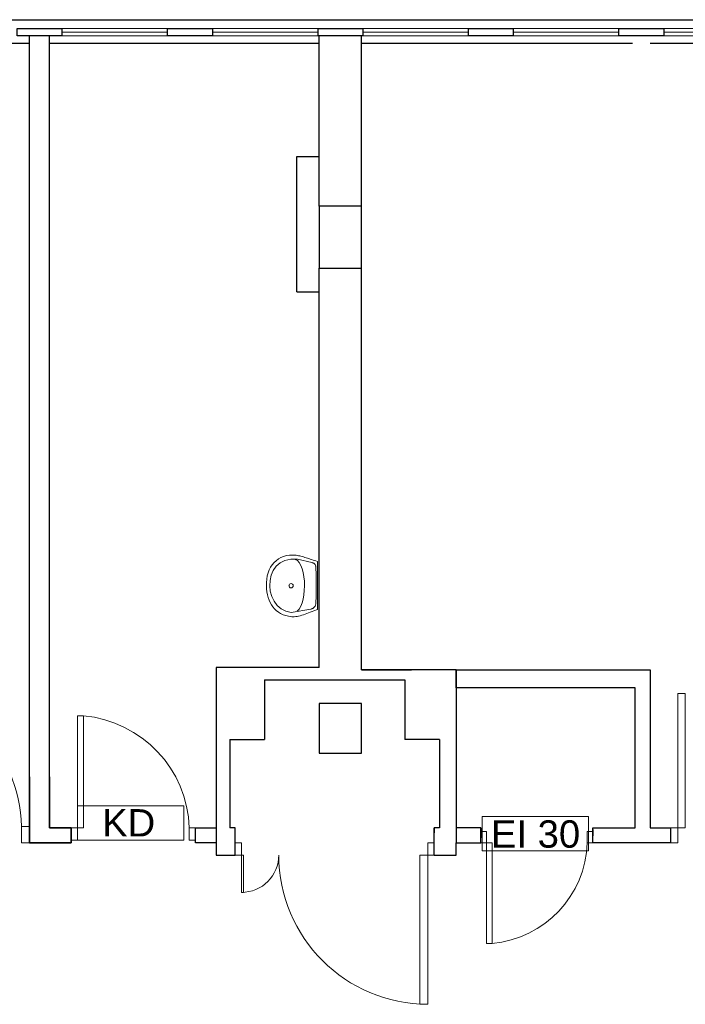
# Model space of a CAD drawing. Header units: millimetres. Extents: x 6612729504 to 6612744462, y 5733542327 to 5733549367.
# Tile 99 of 109: x 6612740967 to 6612741502, y 5733546933 to 5733547725. Entities that reach past the tile are written whole.
import ezdxf

# ---------------------------------------------------------------- set-up
doc = ezdxf.new("R2010")
doc.units = ezdxf.units.MM
doc.header["$MEASUREMENT"] = 0
for name, color, linetype in [('!!!!_CIENKIE czerwone LINIE', 7, 'Continuous'), ('!!!!_SCIANY GRUBE', 7, 'Continuous'), ('___OPISY', 7, 'Continuous'), ('A-ARM', 7, 'Continuous'), ('dwa_DRZWI', 7, 'Continuous'), ('STOLARKAOKIENNA', 7, 'Continuous'), ('WIDOK', 7, 'Continuous')]:
    doc.layers.add(name, color=color, linetype=linetype)
doc.styles.add('GENERATED_STYLE_1', font='arial.ttf')

msp = doc.modelspace()

# ---------------------------------------------------------------- linework, layer by layer
at = {"layer": '!!!!_CIENKIE czerwone LINIE', "color": 252, "lineweight": 20}
for points in [[(6612741098.524128, 5733547092.470033), (6612741012.892981, 5733547092.470033), (6612741012.892981, 5733547064.886339), (6612741098.524128, 5733547064.886339)], [(6612741424.067745, 5733547083.808193), (6612741338.436597, 5733547083.808193), (6612741338.436597, 5733547056.266216), (6612741424.067745, 5733547056.266216)]]:
    msp.add_lwpolyline(points, close=True, dxfattribs=at)
for points in [[(6612741012.892981, 5733547064.844624), (6612741098.524128, 5733547064.844624)], [(6612741338.436597, 5733547056.266216), (6612741424.067745, 5733547056.266216)]]:
    msp.add_lwpolyline(points, dxfattribs=at)
at = {"layer": '!!!!_SCIANY GRUBE', "color": 252, "lineweight": 30}
for p, q in [((6612740974.516492, 5733547115.844686), (6612740974.516492, 5733547711.844687)), ((6612740990.516493, 5733547115.844686), (6612740990.516493, 5733547711.844687)), ((6612741207.516492, 5733547574.844686), (6612741207.516492, 5733547711.844687)), ((6612741241.516492, 5733547524.844686), (6612741241.516492, 5733547711.844687)), ((6612741189.516492, 5733547614.844686), (6612741207.516492, 5733547614.844686)), ((6612741189.516492, 5733547505.844687), (6612741189.516492, 5733547614.844686)), ((6612741241.516492, 5733547574.844686), (6612741207.516492, 5733547574.844686)), ((6612741207.516492, 5733547574.844686), (6612741207.516492, 5733547524.844686)), ((6612741241.516492, 5733547524.844686), (6612741241.516492, 5733547574.844686)), ((6612741207.516492, 5733547524.844686), (6612741241.516492, 5733547524.844686)), ((6612741207.516492, 5733547203.844686), (6612741207.516492, 5733547524.844686)), ((6612741241.516492, 5733547201.844686), (6612741241.516492, 5733547524.844686)), ((6612741189.516492, 5733547505.844687), (6612741207.516492, 5733547505.844687)), ((6612741207.516492, 5733547203.844686), (6612741124.516493, 5733547203.844686)), ((6612741124.516493, 5733547203.844686), (6612741124.516493, 5733547115.844686)), ((6612741317.516493, 5733547201.844686), (6612741241.516492, 5733547201.844686)), ((6612741241.516492, 5733547201.844686), (6612741281.516492, 5733547201.844686)), ((6612741317.516493, 5733547201.844686), (6612741317.516493, 5733547062.844686)), ((6612741317.516493, 5733547201.844686), (6612741473.516492, 5733547201.844686)), ((6612741317.516493, 5733547201.844686), (6612741473.516492, 5733547201.844686)), ((6612741317.516493, 5733547187.342297), (6612741317.516493, 5733547201.844686)), ((6612741473.516492, 5733547201.844686), (6612741473.516492, 5733547074.844685)), ((6612741473.516492, 5733547201.844686), (6612741473.516492, 5733547074.844685)), ((6612741163.516492, 5733547193.844687), (6612741163.516492, 5733547145.844686)), ((6612741163.516492, 5733547193.844687), (6612741276.277413, 5733547193.844687)), ((6612741276.277413, 5733547193.844687), (6612741276.277413, 5733547145.844686)), ((6612741461.516493, 5733547187.342297), (6612741317.516493, 5733547187.342297)), ((6612741461.516493, 5733547187.342297), (6612741317.516493, 5733547187.342297)), ((6612741461.516493, 5733547074.844685), (6612741461.516493, 5733547187.342297)), ((6612741461.516493, 5733547074.844685), (6612741461.516493, 5733547187.342297)), ((6612741241.516492, 5733547174.844686), (6612741207.516492, 5733547174.844686)), ((6612741207.516492, 5733547174.844686), (6612741207.516492, 5733547134.844686)), ((6612741241.516492, 5733547134.844686), (6612741241.516492, 5733547174.844686)), ((6612741135.516492, 5733547145.844686), (6612741135.516492, 5733547074.844685)), ((6612741135.516492, 5733547145.844686), (6612741163.516492, 5733547145.844686)), ((6612741304.277413, 5733547145.844686), (6612741276.277413, 5733547145.844686)), ((6612741304.277413, 5733547145.844686), (6612741304.277413, 5733547074.844685)), ((6612741207.516492, 5733547134.844686), (6612741241.516492, 5733547134.844686)), ((6612740974.516492, 5733547115.844686), (6612740974.516492, 5733547074.844685)), ((6612740974.516492, 5733547074.844685), (6612740974.516492, 5733547115.844686)), ((6612740990.516493, 5733547074.844685), (6612740990.516493, 5733547115.844686)), ((6612740990.516493, 5733547115.844686), (6612740990.516493, 5733547074.844685)), ((6612741124.516493, 5733547115.844686), (6612741124.516493, 5733547102.844686)), ((6612741124.516493, 5733547102.844686), (6612741124.516493, 5733547062.844686)), ((6612740974.516492, 5733547074.844685), (6612740974.516492, 5733547062.844686)), ((6612740974.516492, 5733547062.844686), (6612740974.516492, 5733547074.844685)), ((6612740974.516492, 5733547074.844685), (6612740974.566492, 5733547074.844685)), ((6612740974.516492, 5733547067.213748), (6612740974.516492, 5733547072.213748)), ((6612741007.892987, 5733547074.844685), (6612740990.516493, 5733547074.844685)), ((6612740990.516493, 5733547074.844685), (6612741007.892987, 5733547074.844685)), ((6612741007.892987, 5733547062.844686), (6612741007.892987, 5733547074.844685)), ((6612741007.892987, 5733547074.844685), (6612741007.892987, 5733547062.844686)), ((6612741007.892987, 5733547071.880316), (6612741007.892987, 5733547066.880316)), ((6612741107.892988, 5733547074.844685), (6612741124.516493, 5733547074.844685)), ((6612741107.892988, 5733547074.844685), (6612741124.516493, 5733547074.844685)), ((6612741107.892988, 5733547062.844686), (6612741107.892988, 5733547074.844685)), ((6612741107.892988, 5733547062.844686), (6612741107.892988, 5733547074.844685)), ((6612741107.892988, 5733547067.344686), (6612741107.892988, 5733547072.344686)), ((6612741124.516493, 5733547074.844685), (6612741124.516493, 5733547062.844686)), ((6612741139.896954, 5733547074.844685), (6612741135.516492, 5733547074.844685)), ((6612741139.896954, 5733547074.844685), (6612741135.516492, 5733547074.844685)), ((6612741139.896954, 5733547052.844685), (6612741139.896954, 5733547074.844685)), ((6612741304.277413, 5733547074.844685), (6612741299.896954, 5733547074.844685)), ((6612741304.277413, 5733547074.844685), (6612741299.896954, 5733547074.844685)), ((6612741299.896954, 5733547052.844685), (6612741299.896954, 5733547074.844685)), ((6612741299.896954, 5733547074.844685), (6612741299.896954, 5733547070.895706)), ((6612741337.516492, 5733547074.844685), (6612741317.516493, 5733547074.844685)), ((6612741337.516492, 5733547074.844685), (6612741337.516492, 5733547066.844686)), ((6612741337.516492, 5733547062.844686), (6612741337.516492, 5733547074.844685)), ((6612741337.516492, 5733547074.844685), (6612741337.516492, 5733547066.844686)), ((6612741337.516492, 5733547062.844686), (6612741337.516492, 5733547074.844685)), ((6612741337.516492, 5733547068.344686), (6612741337.516492, 5733547073.344686)), ((6612741427.516493, 5733547062.844686), (6612741427.516493, 5733547074.844685)), ((6612741427.516493, 5733547074.844685), (6612741461.516493, 5733547074.844685)), ((6612741427.516493, 5733547062.844686), (6612741427.516493, 5733547074.844685)), ((6612741427.516493, 5733547074.844685), (6612741461.516493, 5733547074.844685)), ((6612741427.516493, 5733547066.844686), (6612741427.516493, 5733547074.844685)), ((6612741427.516493, 5733547073.344686), (6612741427.516493, 5733547068.344686)), ((6612741473.516492, 5733547074.844685), (6612741489.848207, 5733547074.844685)), ((6612741489.848207, 5733547074.844685), (6612741489.848207, 5733547062.844686)), ((6612741489.848207, 5733547072.213748), (6612741489.848207, 5733547067.213748)), ((6612740974.516492, 5733547062.844686), (6612741007.892987, 5733547062.844686)), ((6612741007.892987, 5733547062.844686), (6612740974.516492, 5733547062.844686)), ((6612741124.516493, 5733547062.844686), (6612741107.892988, 5733547062.844686)), ((6612741124.516493, 5733547062.844686), (6612741107.892988, 5733547062.844686)), ((6612741317.516493, 5733547062.844686), (6612741337.516492, 5733547062.844686)), ((6612741473.516492, 5733547062.844686), (6612741427.516493, 5733547062.844686)), ((6612741473.516492, 5733547062.844686), (6612741427.516493, 5733547062.844686)), ((6612741473.516492, 5733547062.844686), (6612741461.516493, 5733547062.844686)), ((6612741489.848207, 5733547062.844686), (6612741473.516492, 5733547062.844686))]:
    msp.add_line(p, q, dxfattribs=at)
for points in [[(6612741000.516492, 5733547711.844687), (6612740964.516492, 5733547711.844687), (6612740964.516492, 5733547717.844687), (6612741000.516492, 5733547717.844687)], [(6612741121.516492, 5733547711.844687), (6612741085.516493, 5733547711.844687), (6612741085.516493, 5733547717.844687), (6612741121.516492, 5733547717.844687)], [(6612741242.516492, 5733547711.844687), (6612741206.516492, 5733547711.844687), (6612741206.516492, 5733547717.844687), (6612741242.516492, 5733547717.844687)], [(6612741363.516493, 5733547711.844687), (6612741327.516493, 5733547711.844687), (6612741327.516493, 5733547717.844687), (6612741363.516493, 5733547717.844687)], [(6612741484.516493, 5733547711.844687), (6612741448.516493, 5733547711.844687), (6612741448.516493, 5733547717.844687), (6612741484.516493, 5733547717.844687)]]:
    msp.add_lwpolyline(points, close=True, dxfattribs=at)
for points in [[(6612741124.516493, 5733547062.844686), (6612741124.516493, 5733547052.844685), (6612741139.896954, 5733547052.844685)], [(6612741299.896954, 5733547052.844685), (6612741317.516493, 5733547052.844685), (6612741317.516493, 5733547062.844686)]]:
    msp.add_lwpolyline(points, dxfattribs=at)
at = {"layer": 'A-ARM', "color": 252, "lineweight": 18}
for p, q in [((6612741176.560116, 5733547292.2061), (6612741174.555782, 5733547291.061045)), ((6612741178.728394, 5733547293.108093), (6612741176.560116, 5733547292.2061)), ((6612741181.0549, 5733547293.753643), (6612741178.728394, 5733547293.108093)), ((6612741183.533018, 5733547294.127708), (6612741181.0549, 5733547293.753643)), ((6612741186.15703, 5733547294.216297), (6612741183.533018, 5733547294.127708)), ((6612741188.920172, 5733547294.004825), (6612741186.15703, 5733547294.216297)), ((6612741189.84593, 5733547293.867052), (6612741188.920172, 5733547294.004825)), ((6612741190.79034, 5733547293.691977), (6612741189.84593, 5733547293.867052)), ((6612741191.753702, 5733547293.483061), (6612741190.79034, 5733547293.691977)), ((6612741192.736015, 5733547293.24301), (6612741191.753702, 5733547293.483061)), ((6612741193.737279, 5733547292.975285), (6612741192.736015, 5733547293.24301)), ((6612741194.757495, 5733547292.68244), (6612741193.737279, 5733547292.975285)), ((6612741195.796361, 5733547292.367938), (6612741194.757495, 5733547292.68244)), ((6612741196.853878, 5733547292.034484), (6612741195.796361, 5733547292.367938)), ((6612741197.930496, 5733547291.685688), (6612741196.853878, 5733547292.034484)), ((6612741199.025615, 5733547291.323807), (6612741197.930496, 5733547291.685688)), ((6612741168.302882, 5733547284.341279), (6612741167.211524, 5733547282.19812)), ((6612741169.589169, 5733547286.313576), (6612741168.302882, 5733547284.341279)), ((6612741171.064067, 5733547288.100268), (6612741169.589169, 5733547286.313576)), ((6612741172.837976, 5733547285.173034), (6612741170.448749, 5733547281.776226)), ((6612741172.721862, 5733547289.687672), (6612741171.064067, 5733547288.100268)), ((6612741174.555782, 5733547291.061045), (6612741172.721862, 5733547289.687672)), ((6612741175.969013, 5733547287.937828), (6612741172.837976, 5733547285.173034)), ((6612741179.852241, 5733547289.910576), (6612741175.969013, 5733547287.937828)), ((6612741184.498635, 5733547290.932296), (6612741179.852241, 5733547289.910576)), ((6612741189.919029, 5733547290.842954), (6612741184.498635, 5733547290.932296)), ((6612741188.069014, 5733547290.675099), (6612741188.119014, 5733547290.675099)), ((6612741188.069014, 5733547290.675099), (6612741189.870447, 5733547289.723921)), ((6612741189.870447, 5733547289.723921), (6612741191.421151, 5733547288.091846)), ((6612741189.919029, 5733547290.842954), (6612741189.969028, 5733547290.842954)), ((6612741201.382052, 5733547288.283616), (6612741189.919029, 5733547290.842954)), ((6612741191.421151, 5733547288.091846), (6612741192.723681, 5733547285.876492)), ((6612741192.723681, 5733547285.876492), (6612741193.779995, 5733547283.174566)), ((6612741200.139534, 5733547290.952451), (6612741199.025615, 5733547291.323807)), ((6612741201.271954, 5733547290.574326), (6612741200.139534, 5733547290.952451)), ((6612741202.423175, 5733547290.192892), (6612741201.271954, 5733547290.574326)), ((6612741201.860048, 5733547288.135163), (6612741201.382052, 5733547288.283616)), ((6612741202.292621, 5733547287.968512), (6612741201.860048, 5733547288.135163)), ((6612741202.681876, 5733547287.783059), (6612741202.292621, 5733547287.968512)), ((6612741203.592594, 5733547289.810705), (6612741202.423175, 5733547290.192892)), ((6612741203.03022, 5733547287.578505), (6612741202.681876, 5733547287.783059)), ((6612741203.339157, 5733547287.353946), (6612741203.03022, 5733547287.578505)), ((6612741203.611095, 5733547287.109233), (6612741203.339157, 5733547287.353946)), ((6612741204.780816, 5733547289.431227), (6612741203.592594, 5733547289.810705)), ((6612741203.847836, 5733547286.843762), (6612741203.611095, 5733547287.109233)), ((6612741204.051789, 5733547286.557236), (6612741203.847836, 5733547286.843762)), ((6612741204.224458, 5733547286.2489), (6612741204.051789, 5733547286.557236)), ((6612741204.368247, 5733547285.918303), (6612741204.224458, 5733547286.2489)), ((6612741204.484963, 5733547285.564695), (6612741204.368247, 5733547285.918303)), ((6612741204.576862, 5733547285.188074), (6612741204.484963, 5733547285.564695)), ((6612741204.64575, 5733547284.787539), (6612741204.576862, 5733547285.188074)), ((6612741204.69388, 5733547284.362787), (6612741204.64575, 5733547284.787539)), ((6612741204.723059, 5733547283.913218), (6612741204.69388, 5733547284.362787)), ((6612741204.793751, 5733547282.250762), (6612741204.723059, 5733547283.913218)), ((6612741205.987236, 5733547289.057013), (6612741204.780816, 5733547289.431227)), ((6612741205.987236, 5733547250.426744), (6612741205.987236, 5733547289.057013)), ((6612741205.987236, 5733547289.057013), (6612741206.037236, 5733547289.057013)), ((6612741165.637808, 5733547277.456064), (6612741165.167784, 5733547274.885597)), ((6612741166.32096, 5733547279.898085), (6612741165.637808, 5733547277.456064)), ((6612741167.211524, 5733547282.19812), (6612741166.32096, 5733547279.898085)), ((6612741168.790354, 5733547277.906536), (6612741167.85181, 5733547273.723546)), ((6612741170.448749, 5733547281.776226), (6612741168.790354, 5733547277.906536)), ((6612741193.779995, 5733547283.174566), (6612741194.592648, 5733547280.083989)), ((6612741194.592648, 5733547280.083989), (6612741195.163445, 5733547276.70162)), ((6612741195.163445, 5733547276.70162), (6612741195.494944, 5733547273.124924)), ((6612741204.857824, 5733547280.551004), (6612741204.793751, 5733547282.250762)), ((6612741204.915131, 5733547278.81951), (6612741204.857824, 5733547280.551004)), ((6612741204.964614, 5733547277.061396), (6612741204.915131, 5733547278.81951)), ((6612741205.006126, 5733547275.282372), (6612741204.964614, 5733547277.061396)), ((6612741164.917204, 5733547272.201421), (6612741164.892086, 5733547269.417825)), ((6612741164.892086, 5733547269.417825), (6612741165.039938, 5733547266.9737)), ((6612741165.167784, 5733547274.885597), (6612741164.917204, 5733547272.201421)), ((6612741167.85181, 5733547273.723546), (6612741167.622137, 5733547269.38654)), ((6612741167.622137, 5733547269.38654), (6612741168.091108, 5733547265.055551)), ((6612741182.447225, 5733547269.450463), (6612741182.497225, 5733547269.450463)), ((6612741183.490452, 5733547269.399175), (6612741183.540453, 5733547269.399175)), ((6612741195.588949, 5733547269.450614), (6612741195.448468, 5733547265.776905)), ((6612741195.494944, 5733547273.124924), (6612741195.588949, 5733547269.450614)), ((6612741205.038465, 5733547273.487256), (6612741205.006126, 5733547275.282372)), ((6612741205.061175, 5733547271.681763), (6612741205.038465, 5733547273.487256)), ((6612741205.07366, 5733547269.870552), (6612741205.061175, 5733547271.681763)), ((6612741205.065538, 5733547266.254299), (6612741205.075465, 5733547268.059793)), ((6612741205.075465, 5733547268.059793), (6612741205.07366, 5733547269.870552)), ((6612741165.039938, 5733547266.9737), (6612741165.326916, 5733547264.604628)), ((6612741165.326916, 5733547264.604628), (6612741165.755577, 5733547262.320536)), ((6612741165.755577, 5733547262.320536), (6612741166.32803, 5733547260.130449)), ((6612741166.32803, 5733547260.130449), (6612741167.047129, 5733547258.044144)), ((6612741168.091108, 5733547265.055551), (6612741169.247442, 5733547260.889557)), ((6612741169.247442, 5733547260.889557), (6612741171.080462, 5733547257.048294)), ((6612741195.074855, 5733547262.20036), (6612741194.470818, 5733547258.818593)), ((6612741195.448468, 5733547265.776905), (6612741195.074855, 5733547262.20036)), ((6612741204.896629, 5733547259.191303), (6612741204.959801, 5733547260.922646)), ((6612741204.959801, 5733547260.922646), (6612741205.008232, 5733547262.680311)), ((6612741205.008232, 5733547262.680311), (6612741205.043427, 5733547264.459333)), ((6612741205.043427, 5733547264.459333), (6612741205.065538, 5733547266.254299)), ((6612741167.047129, 5733547258.044144), (6612741167.91453, 5733547256.070795)), ((6612741167.91453, 5733547256.070795), (6612741168.93309, 5733547254.220028)), ((6612741168.93309, 5733547254.220028), (6612741170.104767, 5733547252.500868)), ((6612741170.104767, 5733547252.500868), (6612741171.432265, 5733547250.92339)), ((6612741171.080462, 5733547257.048294), (6612741173.579336, 5733547253.690893)), ((6612741173.579336, 5733547253.690893), (6612741176.733385, 5733547250.977387)), ((6612741192.579741, 5733547253.028047), (6612741191.297215, 5733547250.813593)), ((6612741193.638161, 5733547255.728617), (6612741192.579741, 5733547253.028047)), ((6612741194.470818, 5733547258.818593), (6612741193.638161, 5733547255.728617)), ((6612741203.198828, 5733547251.906456), (6612741203.476631, 5733547252.182755)), ((6612741203.476631, 5733547252.182755), (6612741203.729315, 5733547252.493347)), ((6612741203.729315, 5733547252.493347), (6612741203.955529, 5733547252.840036)), ((6612741203.955529, 5733547252.840036), (6612741204.154969, 5733547253.225983)), ((6612741204.154969, 5733547253.225983), (6612741204.326585, 5733547253.653291)), ((6612741204.326585, 5733547253.653291), (6612741204.470374, 5733547254.124969)), ((6612741204.470374, 5733547254.124969), (6612741204.584985, 5733547254.643125)), ((6612741204.584985, 5733547254.643125), (6612741204.670266, 5733547255.210613)), ((6612741204.670266, 5733547255.210613), (6612741204.725164, 5733547255.82954)), ((6612741204.725164, 5733547255.82954), (6612741204.818719, 5733547257.491997)), ((6612741204.818719, 5733547257.491997), (6612741204.896629, 5733547259.191303)), ((6612741171.432265, 5733547250.92339), (6612741172.917691, 5733547249.496323)), ((6612741172.917691, 5733547249.496323), (6612741174.563604, 5733547248.229589)), ((6612741174.563604, 5733547248.229589), (6612741176.371805, 5733547247.131913)), ((6612741176.371805, 5733547247.131913), (6612741178.345305, 5733547246.213524)), ((6612741176.733385, 5733547250.977387), (6612741180.531481, 5733547249.066908)), ((6612741178.345305, 5733547246.213524), (6612741180.485908, 5733547245.483143)), ((6612741180.485908, 5733547245.483143), (6612741182.79617, 5733547244.950701)), ((6612741180.531481, 5733547249.066908), (6612741184.962944, 5733547248.119039)), ((6612741182.79617, 5733547244.950701), (6612741185.278349, 5733547244.625218)), ((6612741184.962944, 5733547248.119039), (6612741200.589104, 5733547250.708308)), ((6612741185.278349, 5733547244.625218), (6612741186.30398, 5733547244.581901)), ((6612741186.30398, 5733547244.581901), (6612741187.379695, 5733547244.617547)), ((6612741187.379695, 5733547244.617547), (6612741188.502489, 5733547244.727194)), ((6612741188.502489, 5733547244.727194), (6612741189.669202, 5733547244.905427)), ((6612741189.669202, 5733547244.905427), (6612741190.877127, 5733547245.146832)), ((6612741191.297215, 5733547250.813593), (6612741189.792988, 5733547249.182873)), ((6612741190.877127, 5733547245.146832), (6612741192.122803, 5733547245.445992)), ((6612741192.122803, 5733547245.445992), (6612741193.403374, 5733547245.797495)), ((6612741193.403374, 5733547245.797495), (6612741194.715531, 5733547246.195624)), ((6612741194.715531, 5733547246.195624), (6612741196.056717, 5733547246.635868)), ((6612741196.056717, 5733547246.635868), (6612741197.423171, 5733547247.111909)), ((6612741197.423171, 5733547247.111909), (6612741198.812336, 5733547247.619084)), ((6612741198.812336, 5733547247.619084), (6612741200.220604, 5733547248.151226)), ((6612741200.220604, 5733547248.151226), (6612741201.645567, 5733547248.703824)), ((6612741200.589104, 5733547250.708308), (6612741201.028595, 5733547250.818406)), ((6612741200.589104, 5733547250.708308), (6612741200.639103, 5733547250.708308)), ((6612741201.028595, 5733547250.818406), (6612741201.446728, 5733547250.944598)), ((6612741201.446728, 5733547250.944598), (6612741201.843352, 5733547251.08944)), ((6612741201.645567, 5733547248.703824), (6612741203.083615, 5733547249.270711)), ((6612741201.843352, 5733547251.08944), (6612741202.217266, 5733547251.255341)), ((6612741202.217266, 5733547251.255341), (6612741202.568468, 5733547251.445306)), ((6612741202.568468, 5733547251.445306), (6612741202.895756, 5733547251.661442)), ((6612741202.895756, 5733547251.661442), (6612741203.198828, 5733547251.906456)), ((6612741203.083615, 5733547249.270711), (6612741205.987236, 5733547250.426744))]:
    msp.add_line(p, q, dxfattribs=at)
msp.add_circle((6612741184.804264, 5733547269.526118), 1.683648, dxfattribs=at)
at = {"layer": 'dwa_DRZWI', "color": 252, "lineweight": 20}
for p, q in [((6612741144.896953, 5733547052.844683), (6612741146.563619, 5733547052.844688)), ((6612741144.89706, 5733547022.844683), (6612741144.896953, 5733547052.844683)), ((6612741146.563619, 5733547052.844688), (6612741146.563727, 5733547022.844683)), ((6612741288.230287, 5733547052.844702), (6612741288.229856, 5733546932.844679)), ((6612741294.896953, 5733547052.844679), (6612741288.230287, 5733547052.844702)), ((6612741294.896523, 5733546932.844679), (6612741294.896953, 5733547052.844679))]:
    msp.add_line(p, q, dxfattribs=at)
for points in [[(6612741495.848412, 5733547182.896755), (6612741495.848218, 5733547074.844439), (6612741501.848218, 5733547074.844428), (6612741501.848412, 5733547182.896744)], [(6612741012.893159, 5733547164.888221), (6612741012.892998, 5733547074.844624), (6612741017.892998, 5733547074.844614), (6612741017.893159, 5733547164.888212)], [(6612740968.026695, 5733547075.844464), (6612740968.026671, 5733547062.844464), (6612740974.526671, 5733547062.844453), (6612740974.526694, 5733547075.844454)], [(6612741007.892999, 5733547074.844633), (6612741007.892981, 5733547064.844632), (6612741012.892981, 5733547064.844624), (6612741012.892998, 5733547074.844624)], [(6612741102.892998, 5733547074.844462), (6612741102.892981, 5733547064.844462), (6612741107.892981, 5733547064.844454), (6612741107.892998, 5733547074.844454)], [(6612741337.516492, 5733547062.844686), (6612741337.516477, 5733547071.844686), (6612741342.016476, 5733547071.844694), (6612741342.016493, 5733547062.844693)], [(6612741423.016492, 5733547062.844839), (6612741423.016477, 5733547071.844838), (6612741427.516477, 5733547071.844847), (6612741427.516493, 5733547062.844847)], [(6612741489.848218, 5733547074.84445), (6612741489.848197, 5733547062.844449), (6612741495.848197, 5733547062.844439), (6612741495.848218, 5733547074.844439)], [(6612741144.896953, 5733547062.844686), (6612741144.896953, 5733547052.844685), (6612741139.896954, 5733547052.844685), (6612741139.896954, 5733547062.844686)], [(6612741299.896954, 5733547062.844686), (6612741299.896954, 5733547052.844685), (6612741294.896953, 5733547052.844685), (6612741294.896953, 5733547062.844686)], [(6612741342.016637, 5733546981.805456), (6612741342.016493, 5733547062.844693), (6612741346.516493, 5733547062.844702), (6612741346.516638, 5733546981.805464)]]:
    msp.add_lwpolyline(points, close=True, dxfattribs=at)
for points in [[(6612741146.563727, 5733547022.844683), (6612741144.89706, 5733547022.844683)], [(6612741288.229856, 5733546932.844679), (6612741294.896523, 5733546932.844679)]]:
    msp.add_lwpolyline(points, dxfattribs=at)
for centre, radius, start, end in [((6612740846.510193, 5733547071.823345), 121.583016, 1.895317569, 84.762977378), ((6612741009.418766, 5733547071.751294), 93.525396, 1.895317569, 84.762977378), ((6612741338.889683, 5733547065.628691), 84.172857, 275.237022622, 358.104682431), ((6612741144.896954, 5733547052.844683), 30, 270, 0), ((6612741294.896953, 5733547052.844678), 119.999999, 180, 270)]:
    msp.add_arc(centre, radius, start, end, dxfattribs=at)
at = {"layer": 'STOLARKAOKIENNA', "color": 252, "lineweight": 18}
for p, q in [((6612741085.516493, 5733547717.844687), (6612741000.516492, 5733547717.844687)), ((6612741085.516493, 5733547714.844687), (6612741000.516492, 5733547714.844687)), ((6612741085.516493, 5733547711.844687), (6612741000.516492, 5733547711.844687)), ((6612741206.516492, 5733547717.844687), (6612741121.516492, 5733547717.844687)), ((6612741206.516492, 5733547714.844687), (6612741121.516492, 5733547714.844687)), ((6612741206.516492, 5733547711.844687), (6612741121.516492, 5733547711.844687)), ((6612741327.516493, 5733547717.844687), (6612741242.516492, 5733547717.844687)), ((6612741327.516493, 5733547714.844687), (6612741242.516492, 5733547714.844687)), ((6612741327.516493, 5733547711.844687), (6612741242.516492, 5733547711.844687)), ((6612741448.516493, 5733547717.844687), (6612741363.516493, 5733547717.844687)), ((6612741448.516493, 5733547714.844687), (6612741363.516493, 5733547714.844687)), ((6612741448.516493, 5733547711.844687), (6612741363.516493, 5733547711.844687)), ((6612741569.516493, 5733547717.844687), (6612741484.516493, 5733547717.844687)), ((6612741569.516493, 5733547714.844687), (6612741484.516493, 5733547714.844687)), ((6612741569.516493, 5733547711.844687), (6612741484.516493, 5733547711.844687))]:
    msp.add_line(p, q, dxfattribs=at)
at = {"layer": 'WIDOK', "color": 252, "lineweight": 30}
for p, q in [((6612731344.516478, 5733547724.844687), (6612743410.516496, 5733547724.844687)), ((6612731344.516478, 5733547724.844687), (6612743413.516496, 5733547724.844687)), ((6612738944.424063, 5733547724.844687), (6612743410.516496, 5733547724.844687)), ((6612738944.424063, 5733547724.844687), (6612743413.516496, 5733547724.844687)), ((6612740635.516492, 5733547705.844687), (6612740974.516492, 5733547705.844687)), ((6612740990.516493, 5733547705.844687), (6612741207.516492, 5733547705.844687)), ((6612741241.516492, 5733547705.844687), (6612741459.516493, 5733547705.844687)), ((6612741473.516492, 5733547705.844687), (6612741807.516494, 5733547705.844687))]:
    msp.add_line(p, q, dxfattribs=at)

# ---------------------------------------------------------------- texts
at = {"layer": '___OPISY', "color": 252, "lineweight": 20, "char_height": 22.00000003, "attachment_point": 1, "style": 'GENERATED_STYLE_1'}
for s, insert in [('\\A1;{\\pql;\\fArial|b0|i0|c238|p38;KD}', (6612741032.817103, 5733547089.830941)), ('\\A1;{\\pql;\\fArial|b0|i0|c238|p38;EI 30}', (6612741345.562121, 5733547080.832445))]:
    msp.add_mtext(s, dxfattribs=dict(at, insert=insert))

doc.saveas('drawing.dxf')
